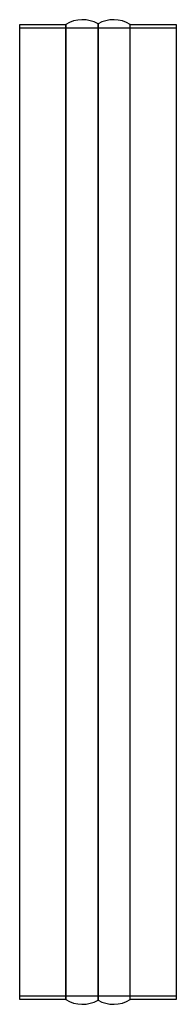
# Model space of a CAD drawing. Header units: millimetres. Extents: x -80 to 80, y -505 to 505.
import ezdxf

# ---------------------------------------------------------------- set-up
doc = ezdxf.new("R2010")
doc.units = ezdxf.units.MM
doc.layers.add('HIDDEN', color=7, linetype='Continuous')
doc.layers.add('THICK', color=7, linetype='Continuous')

msp = doc.modelspace()

# ---------------------------------------------------------------- linework, layer by layer
at = {"layer": 'HIDDEN'}
for p, q in [((80, 496), (-80, 496)), ((-32.9, 500), (-32.9, -500)), ((0, 500.5), (0, -500.5)), ((32.9, -500), (32.9, 500)), ((-80, -496), (80, -496))]:
    msp.add_line(p, q, dxfattribs=at)
at = {"layer": 'THICK'}
for p, q in [((-80, -500), (-80, 500)), ((-80, 500), (-32.9, 500)), ((-32.9, -500), (-32.9, 500)), ((0, -500.5), (0, 500.5)), ((32.9, -500), (32.9, 500)), ((32.9, 500), (80, 500)), ((80, 500), (80, -500)), ((-32.9, -500), (-80, -500)), ((80, -500), (32.9, -500))]:
    msp.add_line(p, q, dxfattribs=at)
for centre, start, end in [((-16, 472.8), 60, 121.7883), ((16, 472.8), 58.2117, 120), ((-16, -472.8), 238.2117, 300), ((16, -472.8), 240, 301.7883)]:
    msp.add_arc(centre, 32, start, end, dxfattribs=at)

doc.saveas('drawing.dxf')
